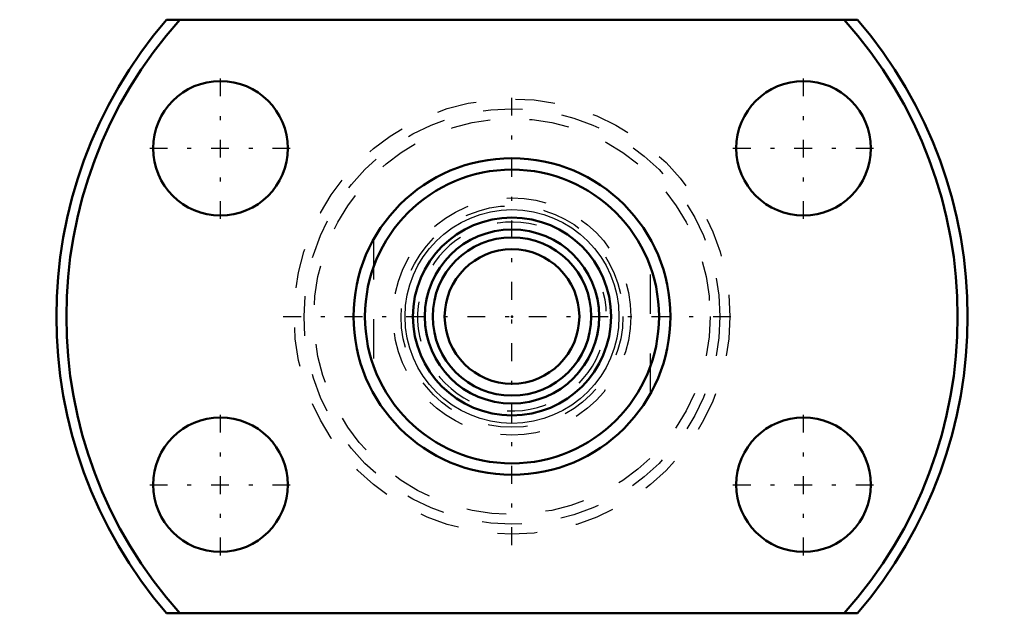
# Model space of a CAD drawing. Header units: millimetres. Extents: x -12.4 to 12.4, y -7.5 to 7.5.
import ezdxf

# ---------------------------------------------------------------- set-up
doc = ezdxf.new("R2010")
doc.units = ezdxf.units.MM
doc.linetypes.add('Center', pattern=[1.5, 0.45, -0.5, 0.05, -0.5])
doc.linetypes.add('Dashed', pattern=[2, 1, -1])
for name, color, linetype, lineweight in [('2d ConnectionPoints', 7, 'Continuous', 50), ('AM_0', 7, 'Continuous', 50), ('AM_4', 3, 'Continuous', 25), ('AM_5', 3, 'Continuous', 25), ('AM_7', 7, 'Center', 25), ('AM_9', 6, 'Dashed', 25)]:
    doc.layers.add(name, color=color, linetype=linetype, lineweight=lineweight)

# ---------------------------------------------------------------- blocks, each defined once
blk = doc.blocks.new('1_BNK_0601_3G0_130LC5Y_Nut_0_in_BNK0601_3G0_130LC5Y_54_75__2')
at = {"layer": 'AM_0'}
for p, q in [((8.718, 7.5), (-8.718, 7.5)), ((-8.718, -7.5), (8.718, -7.5))]:
    blk.add_line(p, q, dxfattribs=at)
for centre in [(-7.361, 4.25), (7.361, 4.25), (-7.361, -4.25), (7.361, -4.25)]:
    blk.add_circle(centre, 1.7, dxfattribs=at)
for radius, start, end in [(11.5, 139.2943, 220.7057), (11.25, 138.1897, 221.8103), (11.25, 318.1897, 41.8103), (11.5, 319.2943, 40.7057)]:
    blk.add_arc((0, 0), radius, start, end, dxfattribs=at)
at = {"layer": 'AM_7'}
for p, q in [((-7.361, 2.465), (-7.361, 6.035)), ((7.361, 2.465), (7.361, 6.035)), ((0, -5.775), (0, 5.775)), ((-9.146, 4.25), (-5.576, 4.25)), ((5.576, 4.25), (9.146, 4.25)), ((-5.775, 0), (5.775, 0)), ((-7.361, -6.035), (-7.361, -2.465)), ((7.361, -6.035), (7.361, -2.465)), ((-9.146, -4.25), (-5.576, -4.25)), ((5.576, -4.25), (9.146, -4.25))]:
    blk.add_line(p, q, dxfattribs=at)
at = {"layer": 'AM_9'}
for radius in [5.5, 5.25, 5]:
    blk.add_circle((0, 0), radius, dxfattribs=at)
blk = doc.blocks.new('2_BNK_0601_3G0_130LC5Y_Shaft_0_in_BNK0601_3G0_130LC5Y_54_75__2')
at = {"layer": 'AM_0'}
for radius in [4, 3.711, 2.5, 2.2, 2, 1.7]:
    blk.add_circle((0, 0), radius, dxfattribs=at)
at = {"layer": 'AM_4'}
blk.add_circle((0, 0), 2.7, dxfattribs=at)
at = {"layer": 'AM_5', "linetype": 'Dashed'}
blk.add_arc((0, 0), 2.386, 75, 15, dxfattribs=at)
at = {"layer": 'AM_5'}
blk.add_arc((0, 0), 2.193, 75, 15, dxfattribs=at)
at = {"layer": 'AM_9'}
for p, q in [((-3.5, 1.936), (-3.5, -1.936)), ((3.5, -1.936), (3.5, 1.936))]:
    blk.add_line(p, q, dxfattribs=at)
for radius in [3, 2.8]:
    blk.add_circle((0, 0), radius, dxfattribs=at)

msp = doc.modelspace()

# ---------------------------------------------------------------- linework, layer by layer
at = {"layer": '2d ConnectionPoints'}
msp.add_point((0, 0), dxfattribs=at)
msp.add_point((0, 0), dxfattribs=at)

# ---------------------------------------------------------------- block references
for name in ['1_BNK_0601_3G0_130LC5Y_Nut_0_in_BNK0601_3G0_130LC5Y_54_75__2', '2_BNK_0601_3G0_130LC5Y_Shaft_0_in_BNK0601_3G0_130LC5Y_54_75__2']:
    msp.add_blockref(name, (0, 0))

doc.saveas('drawing.dxf')
